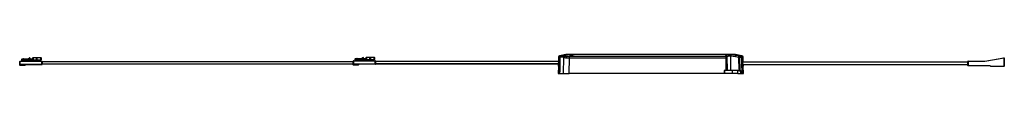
# Model space of a CAD drawing. Header units: millimetres. Extents: x -477 to 184, y 123 to 136.
import ezdxf

# ---------------------------------------------------------------- set-up
doc = ezdxf.new("R2010")
doc.units = ezdxf.units.MM

msp = doc.modelspace()

# ---------------------------------------------------------------- linework, layer by layer
at = {"color": 7, "linetype": 'Continuous', "lineweight": 25}
for p, q in [((-471.09, 133.07), (-475.26, 133.07)), ((-475.26, 131.97), (-475.26, 133.07)), ((-475.26, 132.87), (-473.76, 132.87)), ((-475.06, 133.27), (-471.23, 133.27)), ((-475.06, 133.27), (-475.06, 131.77)), ((-474.16, 132.67), (-475.06, 132.67)), ((-474.16, 132.47), (-475.06, 132.47)), ((-474.16, 131.77), (-474.16, 133.27)), ((-473.96, 132.27), (-474.08, 132.5)), ((-473.99, 132.59), (-473.76, 132.47)), ((-473.98, 132.77), (-473.81, 132.67)), ((-473.96, 133.07), (-473.96, 132.87)), ((-473.96, 132.27), (-473.96, 131.97)), ((-473.81, 132.67), (-465.36, 132.67)), ((-473.76, 133.07), (-473.76, 132.87)), ((-465.56, 132.47), (-473.76, 132.47)), ((-471.09, 133.07), (-471.23, 133.27)), ((-471.1, 133.32), (-470.29, 134)), ((-471.1, 133.32), (-471.09, 133.07)), ((-470.16, 133.84), (-471.09, 133.07)), ((-470.16, 133.84), (-470.29, 134)), ((-470.16, 133.84), (-469.96, 133.84)), ((-470.16, 133.07), (-470.16, 133.84)), ((-470.16, 133.07), (-469.96, 133.47)), ((-469.76, 133.27), (-470.16, 133.07)), ((-467.76, 133.07), (-470.16, 133.07)), ((-469.96, 133.84), (-469.96, 133.47)), ((-469.76, 133.27), (-468.16, 133.27)), ((-467.76, 133.07), (-468.16, 133.27)), ((-462.36, 133.87), (-467.96, 133.87)), ((-467.96, 133.47), (-467.96, 133.87)), ((-467.96, 133.47), (-467.76, 133.07)), ((-467.76, 134.07), (-462.56, 134.07)), ((-467.76, 134.07), (-467.76, 133.07)), ((-465.56, 132.47), (-465.56, 133.87)), ((-465.36, 132.47), (-465.36, 133.87)), ((-465.36, 132.47), (-465.16, 132.67)), ((-462.56, 132.47), (-465.36, 132.47)), ((-465.16, 134.07), (-465.16, 132.67)), ((-465.16, 132.67), (-462.36, 132.67)), ((-462.56, 132.47), (-462.56, 134.07)), ((-462.36, 133.87), (-462.36, 132.67)), ((-251.65, 132.21), (-251.65, 133.31)), ((-247.47, 133.31), (-251.65, 133.31)), ((-251.65, 133.11), (-250.15, 133.11)), ((-251.65, 132.21), (-250.35, 132.21)), ((-251.45, 133.51), (-247.62, 133.51)), ((-251.45, 132.01), (-251.45, 133.51)), ((-250.55, 132.91), (-251.45, 132.91)), ((-250.55, 132.71), (-251.45, 132.71)), ((-250.55, 133.51), (-250.55, 132.01)), ((-250.35, 132.51), (-250.46, 132.75)), ((-250.38, 132.83), (-250.15, 132.71)), ((-250.37, 133.01), (-250.2, 132.91)), ((-250.35, 133.31), (-250.35, 133.11)), ((-250.35, 132.51), (-250.35, 132.21)), ((-250.2, 132.91), (-241.75, 132.91)), ((-250.15, 133.31), (-250.15, 133.11)), ((-241.95, 132.71), (-250.15, 132.71)), ((-247.47, 133.31), (-247.62, 133.51)), ((-247.49, 133.56), (-246.67, 134.24)), ((-247.49, 133.56), (-247.47, 133.31)), ((-246.55, 134.09), (-247.47, 133.31)), ((-246.55, 134.09), (-246.67, 134.24)), ((-246.55, 133.31), (-246.55, 134.09)), ((-246.55, 134.09), (-246.35, 134.09)), ((-246.55, 133.31), (-246.35, 133.71)), ((-246.15, 133.51), (-246.55, 133.31)), ((-244.15, 133.31), (-246.55, 133.31)), ((-246.35, 134.09), (-246.35, 133.71)), ((-246.15, 133.51), (-244.55, 133.51)), ((-244.15, 133.31), (-244.55, 133.51)), ((-238.75, 134.11), (-244.35, 134.11)), ((-244.35, 133.71), (-244.35, 134.11)), ((-244.35, 133.71), (-244.15, 133.31)), ((-244.15, 134.31), (-238.95, 134.31)), ((-244.15, 134.31), (-244.15, 133.31)), ((-241.95, 132.71), (-241.95, 134.11)), ((-241.75, 132.71), (-241.75, 134.11)), ((-241.75, 132.71), (-241.55, 132.91)), ((-238.95, 132.71), (-241.75, 132.71)), ((-241.55, 134.31), (-241.55, 132.91)), ((-241.55, 132.91), (-238.75, 132.91)), ((-238.95, 132.71), (-238.95, 134.31)), ((-238.75, 134.11), (-238.75, 132.91)), ((-115.42, 134.41), (-115.46, 133.19)), ((-115.46, 133.19), (-115.46, 133.19)), ((-110.4, 136.22), (-114.65, 135.35)), ((-114.58, 130.77), (-114.44, 134.41)), ((-114.44, 134.36), (-114.58, 125.4)), ((-112.79, 134.35), (-114.44, 134.36)), ((-113.56, 135.33), (-113.64, 135.32)), ((-112.02, 135.31), (-113.64, 135.32)), ((-113.56, 135.33), (-109.17, 136.2)), ((-109.27, 136.2), (-113.56, 135.33)), ((-111.83, 134.18), (-112.79, 134.35)), ((-111.33, 135.5), (-112.02, 135.31)), ((-112.02, 135.31), (-110.97, 135.15)), ((-111.97, 123.4), (-111.83, 134.18)), ((-108.79, 136.2), (-111.38, 135.5)), ((-111.38, 135.5), (-111.33, 135.5)), ((-109.66, 134.93), (-107.55, 135.55)), ((-105.15, 136.22), (-109.32, 136.22)), ((-108.79, 136.2), (-109.17, 136.2)), ((-108.18, 123.4), (-108.05, 133.88)), ((-3.26, 134.84), (-108.05, 134.84)), ((-108.05, 133.88), (-3.26, 133.88)), ((-107.55, 135.55), (-107.39, 135.55)), ((-107.39, 135.55), (-104.97, 136.2)), ((-2.08, 136.2), (-104.97, 136.2)), ((-3.27, 135.6), (-3.26, 134.84)), ((-3.26, 133.88), (-3.11, 125.4)), ((-2.29, 134.82), (-2.26, 134.71)), ((-2.11, 125.4), (-2.27, 134.64)), ((-2.08, 136.2), (-1.88, 136.15)), ((-0.13, 136.2), (-2.08, 136.2)), ((-1.88, 136.15), (-1.37, 136.2)), ((-1.29, 135.18), (-0.54, 135.25)), ((-0.54, 135.25), (0.12, 135.21)), ((0.21, 136.18), (-0.13, 136.2)), ((0.12, 125.4), (0.12, 135.21)), ((0.12, 135.21), (3.37, 134.75)), ((0.21, 136.18), (3.56, 135.71)), ((2.31, 136.2), (0.74, 136.2)), ((3.56, 135.71), (1.74, 136.2)), ((2.12, 136.2), (1.74, 136.2)), ((6.51, 135.33), (2.12, 136.2)), ((2.22, 136.2), (6.51, 135.33)), ((3.37, 134.75), (5.37, 134.35)), ((7.64, 135.33), (3.38, 136.2)), ((3.56, 135.71), (5.56, 135.31)), ((5.37, 134.35), (5.49, 125.4)), ((5.56, 135.31), (6.59, 135.32)), ((6.34, 134.35), (7.39, 134.36)), ((6.46, 125.4), (6.34, 134.35)), ((6.59, 135.32), (6.51, 135.33)), ((6.55, 135.35), (6.61, 135.34)), ((7.39, 134.36), (7.53, 125.4)), ((7.42, 134.39), (7.56, 130.75)), ((8.45, 133.17), (8.41, 134.39)), ((8.44, 133.17), (8.45, 133.17)), ((170.62, 131.69), (183.38, 133.85)), ((183.42, 133.66), (170.63, 131.49)), ((183.42, 133.66), (183.38, 133.85)), ((183.42, 128.19), (183.42, 133.66)), ((183.62, 133.66), (183.42, 133.66)), ((183.62, 133.66), (183.62, 128.39)), ((-461.76, 131.57), (-476.76, 131.57)), ((-476.76, 129.07), (-476.76, 131.57)), ((-476.76, 129.57), (-461.76, 129.57)), ((-473.06, 129.17), (-476.76, 129.17)), ((-476.76, 129.07), (-473.06, 129.07)), ((-476.56, 131.77), (-476.56, 128.87)), ((-476.56, 131.77), (-461.96, 131.77)), ((-461.96, 129.37), (-476.56, 129.37)), ((-473.26, 128.87), (-476.56, 128.87)), ((-475.26, 131.97), (-473.96, 131.97)), ((-473.26, 129.37), (-473.26, 128.87)), ((-473.06, 129.17), (-473.06, 129.07)), ((-461.96, 129.37), (-461.96, 131.77)), ((-461.76, 131.57), (-461.76, 129.57)), ((-253.15, 131.32), (-461.76, 131.32)), ((-461.76, 129.82), (-253.15, 129.82)), ((-253.15, 129.31), (-253.15, 131.81)), ((-238.15, 131.81), (-253.15, 131.81)), ((-253.15, 129.81), (-238.15, 129.81)), ((-249.45, 129.41), (-253.15, 129.41)), ((-253.15, 129.31), (-249.45, 129.31)), ((-252.95, 132.01), (-252.95, 129.11)), ((-252.95, 132.01), (-238.35, 132.01)), ((-238.35, 129.61), (-252.95, 129.61)), ((-249.65, 129.11), (-252.95, 129.11)), ((-249.65, 129.61), (-249.65, 129.11)), ((-249.45, 129.41), (-249.45, 129.31)), ((-238.35, 129.61), (-238.35, 132.01)), ((-238.15, 131.81), (-238.15, 129.81)), ((-115.44, 131.57), (-238.15, 131.57)), ((-238.15, 130.07), (-115.34, 130.07)), ((-238.15, 129.82), (-115.23, 129.82)), ((-133.66, 130.07), (-133.66, 129.82)), ((-120.85, 130.07), (-120.85, 129.82)), ((-115.49, 128.27), (-115.66, 123.4)), ((-115.48, 128.27), (-115.48, 128.27)), ((-115.46, 130.77), (-114.58, 130.77)), ((-115.31, 130.7), (-115.32, 130.7)), ((-115.31, 130.7), (-114.42, 130.7)), ((-115.31, 130.7), (-114.56, 130.7)), ((7.42, 130.7), (7.67, 123.4)), ((8.33, 130.7), (7.42, 130.7)), ((7.43, 130.75), (7.56, 130.75)), ((7.56, 130.75), (8.44, 130.75)), ((8.39, 129.39), (159.12, 129.39)), ((159.12, 130.99), (8.44, 130.99)), ((8.67, 123.4), (8.5, 128.27)), ((8.5, 128.27), (8.5, 128.27)), ((170.63, 131.49), (159.12, 131.49)), ((159.12, 128.89), (159.12, 131.49)), ((159.12, 128.89), (173.92, 128.89)), ((159.32, 131.69), (159.32, 128.69)), ((159.32, 131.69), (170.62, 131.69)), ((174.12, 128.69), (159.32, 128.69)), ((170.63, 131.49), (170.62, 131.69)), ((173.92, 128.89), (174.62, 128.19)), ((174.42, 128.39), (183.62, 128.39)), ((183.42, 128.19), (174.62, 128.19)), ((-115.66, 123.4), (-114.68, 123.4)), ((-114.58, 125.4), (-114.61, 123.4)), ((4.93, 123.4), (-108.18, 123.4)), ((4.93, 125.4), (-4.18, 125.4)), ((-4.18, 125.4), (-4.18, 123.4)), ((-3.97, 125.4), (-3.97, 123.4)), ((1.14, 125.4), (1.14, 123.4)), ((4.93, 123.4), (4.93, 125.4)), ((6.78, 125.4), (6.46, 125.4)), ((6.82, 123.4), (6.78, 125.4)), ((6.8, 125.4), (6.8, 123.4)), ((6.8, 123.4), (7.67, 123.4)), ((7.53, 125.4), (7.56, 123.4)), ((7.67, 123.4), (8.67, 123.4))]:
    msp.add_line(p, q, dxfattribs=at)
at = {"color": 7, "linetype": 'Continuous', "lineweight": 25, "flags": 128}
for points in [[(-475.06, 132.47), (-475.1, 132.48), (-475.13, 132.5), (-475.17, 132.54), (-475.2, 132.59), (-475.22, 132.65), (-475.24, 132.72), (-475.25, 132.79), (-475.26, 132.87)], [(-474.16, 133.27), (-474.09, 133.27), (-474.02, 133.26), (-473.96, 133.24), (-473.9, 133.22), (-473.85, 133.2), (-473.81, 133.17), (-473.78, 133.14), (-473.76, 133.1), (-473.76, 133.07)], [(-474.08, 132.69), (-474.09, 132.68), (-474.09, 132.66), (-474.1, 132.65), (-474.1, 132.62), (-474.1, 132.6), (-474.09, 132.57), (-474.09, 132.54), (-474.08, 132.5)], [(-465.56, 133.87), (-465.55, 133.9), (-465.53, 133.94), (-465.5, 133.97), (-465.46, 134), (-465.41, 134.02), (-465.36, 134.04), (-465.29, 134.06), (-465.23, 134.07), (-465.16, 134.07)], [(-251.45, 132.71), (-251.48, 132.72), (-251.52, 132.75), (-251.56, 132.78), (-251.59, 132.83), (-251.61, 132.89), (-251.63, 132.96), (-251.64, 133.04), (-251.65, 133.11)], [(-250.55, 133.51), (-250.48, 133.51), (-250.41, 133.5), (-250.35, 133.49), (-250.29, 133.47), (-250.24, 133.44), (-250.2, 133.41), (-250.17, 133.38), (-250.15, 133.35), (-250.15, 133.31)], [(-250.46, 132.93), (-250.47, 132.92), (-250.48, 132.91), (-250.49, 132.89), (-250.49, 132.87), (-250.49, 132.84), (-250.48, 132.81), (-250.47, 132.78), (-250.46, 132.75)], [(-241.95, 134.11), (-241.94, 134.15), (-241.92, 134.18), (-241.89, 134.21), (-241.85, 134.24), (-241.8, 134.27), (-241.75, 134.29), (-241.68, 134.3), (-241.62, 134.31), (-241.55, 134.31)], [(-114.68, 123.4), (-114.59, 125.76), (-114.5, 128.23), (-114.42, 130.7)]]:
    msp.add_lwpolyline(points, dxfattribs=at)
at = {"color": 7, "linetype": 'Continuous', "lineweight": 25}
for centre, radius, start, end in [((-475.06, 133.07), 0.2, 90, 180), ((-475.06, 132.87), 0.2, 180, 270), ((-474.16, 133.07), 0.2, 0, 90), ((-474.16, 132.87), 0.2, 270, 0), ((-474.16, 132.59), 0.123, 272.00672, 314.57712), ((-474.16, 132.53), 0.173, 17.43223, 61.46804), ((-473.58, 132.09), 0.643, 129.80527, 140.19473), ((-473.76, 132.27), 0.2, 90, 180), ((-474.16, 132.87), 0.4, 330, 0), ((-471.23, 133.47), 0.2, 270, 309.80557), ((-470.16, 133.84), 0.2, 0, 129.80557), ((-469.76, 133.47), 0.2, 180, 270), ((-468.16, 133.47), 0.2, 270, 0), ((-467.76, 133.87), 0.2, 90, 180), ((-465.16, 133.87), 0.2, 90, 180), ((-462.56, 133.87), 0.2, 360, 90), ((-462.56, 132.67), 0.2, 270, 0), ((-251.85, 132.21), 0.2, 270, 360), ((-251.45, 133.31), 0.2, 90, 180), ((-251.45, 133.11), 0.2, 180, 270), ((-250.55, 133.31), 0.2, 360, 90), ((-250.55, 133.11), 0.2, 270, 360), ((-250.55, 132.84), 0.123, 272.00672, 314.57712), ((-250.55, 132.78), 0.173, 17.43223, 61.46804), ((-249.97, 132.34), 0.643, 129.80527, 140.19473), ((-250.15, 132.51), 0.2, 90, 180), ((-250.15, 132.21), 0.2, 180, 270), ((-250.55, 133.11), 0.4, 330, 0), ((-247.62, 133.71), 0.2, 270, 309.80557), ((-246.55, 134.09), 0.2, 0, 129.80557), ((-246.15, 133.71), 0.2, 180, 270), ((-244.55, 133.71), 0.2, 270, 0), ((-244.15, 134.11), 0.2, 90, 180), ((-241.55, 134.11), 0.2, 90, 180), ((-238.95, 134.11), 0.2, 0, 90), ((-238.95, 132.91), 0.2, 270, 0), ((-114.42, 134.37), 1, 90.00505, 176.95781), ((7.41, 134.36), 1, 3.46589, 82.9107), ((183.42, 133.66), 0.2, 0, 99.6052), ((-476.56, 131.57), 0.2, 90, 180), ((-476.56, 129.57), 0.2, 180, 270), ((-476.56, 129.07), 0.2, 180, 270), ((-475.46, 131.97), 0.2, 270, 360), ((-473.76, 131.97), 0.2, 180, 270), ((-473.26, 129.07), 0.2, 270, 0), ((-472.86, 129.17), 0.2, 90, 180), ((-461.96, 131.57), 0.2, 360, 90), ((-461.96, 129.57), 0.2, 270, 360), ((-252.95, 131.81), 0.2, 90, 180), ((-252.95, 129.81), 0.2, 180, 270), ((-252.95, 129.31), 0.2, 180, 270), ((-249.65, 129.31), 0.2, 270, 0), ((-249.25, 129.41), 0.2, 90, 180), ((-238.35, 131.81), 0.2, 0, 90), ((-238.35, 129.81), 0.2, 270, 0), ((-128.81, 130.55), 0.721, 221.22645, 269.71523), ((-125.7, 130.55), 0.721, 221.22645, 269.71523), ((159.32, 131.49), 0.2, 90, 180), ((159.32, 128.89), 0.2, 180, 270), ((183.42, 128.39), 0.2, 270, 360)]:
    msp.add_arc(centre, radius, start, end, dxfattribs=at)
for points, knots in [([(-473.81, 132.67), (-473.83, 132.65), (-473.89, 132.61), (-473.96, 132.6), (-473.99, 132.59)], [0, 0, 0, 0, 0.426503, 1, 1, 1, 1]), ([(-465.36, 132.47), (-465.36, 132.47), (-465.37, 132.47), (-465.4, 132.47), (-465.46, 132.47), (-465.52, 132.47), (-465.56, 132.47), (-465.56, 132.47)], [0, 0, 0, 0, 0.247491, 0.415043, 0.587154, 0.993109, 1, 1, 1, 1]), ([(-250.2, 132.91), (-250.22, 132.9), (-250.28, 132.86), (-250.34, 132.84), (-250.38, 132.83)], [0, 0, 0, 0, 0.426503, 1, 1, 1, 1]), ([(-241.75, 132.71), (-241.75, 132.71), (-241.76, 132.71), (-241.79, 132.71), (-241.85, 132.71), (-241.9, 132.71), (-241.94, 132.71), (-241.95, 132.71)], [0, 0, 0, 0, 0.247491, 0.415043, 0.587154, 0.993109, 1, 1, 1, 1]), ([(-115.46, 133.19), (-115.45, 133.18), (-115.45, 133.17), (-115.44, 133.06), (-115.44, 132.89), (-115.43, 132.66), (-115.43, 132.38), (-115.43, 132.05), (-115.43, 131.68), (-115.44, 131.33), (-115.45, 131.02), (-115.45, 130.85), (-115.46, 130.77)], [0, 0, 0, 0, 0.1066792, 0.2164518, 0.323131, 0.432905, 0.5395636, 0.6493194, 0.7559042, 0.8655833, 0.9324221, 1, 1, 1, 1]), ([(-114.44, 134.41), (-114.83, 134.41), (-115.41, 134.41), (-115.33, 134.41), (-115.31, 134.41)], [0, 0, 0, 0, 0.667192, 1, 1, 1, 1]), ([(-113.62, 135.35), (-114.02, 135.35), (-114.61, 135.35), (-114.54, 135.35), (-114.51, 135.35)], [0, 0, 0, 0, 0.66719, 1, 1, 1, 1]), ([(-113.64, 135.32), (-113.75, 135.28), (-113.97, 135.22), (-114.23, 134.99), (-114.41, 134.69), (-114.43, 134.47), (-114.44, 134.36)], [0, 0, 0, 0, 0.251791, 0.503111, 0.752356, 1, 1, 1, 1]), ([(-114.37, 134.7), (-114.37, 134.71), (-114.35, 134.83), (-114.2, 135.03), (-113.95, 135.25), (-113.73, 135.32), (-113.62, 135.35)], [0, 0, 0, 0, 0.032615, 0.353386, 0.67701, 1, 1, 1, 1]), ([(-112.79, 134.35), (-112.78, 134.46), (-112.75, 134.68), (-112.58, 134.98), (-112.33, 135.21), (-112.12, 135.28), (-112.02, 135.31)], [0, 0, 0, 0, 0.24275, 0.500038, 0.757305, 1, 1, 1, 1]), ([(-111.83, 134.18), (-111.82, 134.3), (-111.78, 134.53), (-111.58, 134.84), (-111.3, 135.07), (-111.08, 135.13), (-110.97, 135.15)], [0, 0, 0, 0, 0.241845, 0.499997, 0.758151, 1, 1, 1, 1]), ([(-111.83, 134.18), (-111.66, 134.15), (-111.3, 134.08), (-110.58, 134.01), (-110.19, 133.97)], [0, 0, 0, 0, 0.467892, 1, 1, 1, 1]), ([(-110.97, 135.15), (-110.82, 135.12), (-110.52, 135.05), (-109.94, 134.97), (-109.66, 134.93)], [0, 0, 0, 0, 0.495494, 1, 1, 1, 1]), ([(-109.32, 136.22), (-109.46, 136.22), (-109.72, 136.22), (-110.02, 136.22), (-110.23, 136.22), (-110.38, 136.22), (-110.38, 136.22), (-110.38, 136.22)], [0, 0, 0, 0, 0.198733, 0.397735, 0.597574, 0.797702, 1, 1, 1, 1]), ([(-110.19, 133.97), (-110.17, 134.09), (-110.14, 134.32), (-110.01, 134.62), (-109.84, 134.85), (-109.72, 134.91), (-109.66, 134.93)], [0, 0, 0, 0, 0.243887, 0.502093, 0.759154, 1, 1, 1, 1]), ([(-110.19, 133.97), (-109.85, 133.95), (-109.19, 133.9), (-108.42, 133.88), (-108.05, 133.88), (-108.05, 133.88)], [0, 0, 0, 0, 0.505647, 0.999994, 1, 1, 1, 1]), ([(-108.05, 134.84), (-108.33, 134.85), (-108.9, 134.85), (-109.4, 134.91), (-109.66, 134.93)], [0, 0, 0, 0, 0.498498, 1, 1, 1, 1]), ([(-104.97, 136.2), (-105.44, 136.2), (-106.33, 136.2), (-107.52, 136.2), (-108.39, 136.2), (-108.65, 136.2), (-108.79, 136.2)], [0, 0, 0, 0, 0.259493, 0.489895, 0.727878, 1, 1, 1, 1]), ([(-1.88, 136.15), (-2.08, 136.11), (-2.49, 136.04), (-2.92, 135.91), (-3.22, 135.76), (-3.25, 135.65), (-3.27, 135.6)], [0, 0, 0, 0, 0.243941, 0.494274, 0.74545, 1, 1, 1, 1]), ([(-3.27, 135.6), (-3.19, 135.59), (-3.04, 135.58), (-2.82, 135.5), (-2.64, 135.39), (-2.46, 135.21), (-2.31, 134.96), (-2.28, 134.74), (-2.27, 134.64)], [0, 0, 0, 0, 0.1540652, 0.2998929, 0.4374772, 0.5668125, 0.7997577, 1, 1, 1, 1]), ([(-2.27, 134.64), (-2.26, 134.7), (-2.23, 134.8), (-2.01, 134.95), (-1.72, 135.08), (-1.43, 135.15), (-1.29, 135.18)], [0, 0, 0, 0, 0.293306, 0.501187, 0.763434, 1, 1, 1, 1]), ([(-1.88, 136.15), (-1.81, 136.12), (-1.67, 136.06), (-1.49, 135.83), (-1.35, 135.53), (-1.31, 135.29), (-1.29, 135.18)], [0, 0, 0, 0, 0.242238, 0.5, 0.757762, 1, 1, 1, 1]), ([(-0.54, 135.25), (-0.54, 135.35), (-0.55, 135.57), (-0.59, 135.86), (-0.66, 136.09), (-0.71, 136.16), (-0.74, 136.2)], [0, 0, 0, 0, 0.240212, 0.495726, 0.753551, 1, 1, 1, 1]), ([(1.74, 136.2), (1.61, 136.2), (1.36, 136.2), (0.65, 136.2), (0.07, 136.2), (-0.13, 136.2)], [0, 0, 0, 0, 0.3943581, 0.7926746, 1, 1, 1, 1]), ([(3.36, 136.2), (3.37, 136.2), (3.39, 136.2), (3.32, 136.2), (3.22, 136.2), (3.07, 136.2), (2.86, 136.2), (2.62, 136.2), (2.41, 136.2), (2.31, 136.2)], [0, 0, 0, 0, 0.096087, 0.245421, 0.395001, 0.545945, 0.697012, 0.848447, 1, 1, 1, 1]), ([(5.56, 135.31), (5.63, 135.29), (5.76, 135.26), (5.98, 135.13), (6.18, 134.92), (6.31, 134.63), (6.33, 134.44), (6.34, 134.35)], [0, 0, 0, 0, 0.156985, 0.304921, 0.572526, 0.804263, 1, 1, 1, 1]), ([(6.59, 135.32), (6.7, 135.28), (6.91, 135.22), (7.18, 134.99), (7.36, 134.69), (7.38, 134.47), (7.39, 134.36)], [0, 0, 0, 0, 0.251214, 0.503635, 0.753675, 1, 1, 1, 1]), ([(6.61, 135.34), (6.72, 135.3), (6.94, 135.23), (7.2, 135), (7.38, 134.71), (7.41, 134.49), (7.42, 134.39)], [0, 0, 0, 0, 0.257467, 0.515021, 0.770178, 1, 1, 1, 1]), ([(7.5, 135.34), (7.52, 135.34), (7.6, 135.34), (7, 135.34), (6.61, 135.34)], [0, 0, 0, 0, 0.333855, 1, 1, 1, 1]), ([(8.3, 134.39), (8.32, 134.39), (8.39, 134.39), (7.81, 134.39), (7.42, 134.39)], [0, 0, 0, 0, 0.333858, 1, 1, 1, 1]), ([(8.44, 130.75), (8.44, 130.89), (8.43, 131.16), (8.42, 131.56), (8.42, 131.94), (8.42, 132.28), (8.42, 132.58), (8.42, 132.82), (8.43, 133.01), (8.43, 133.11), (8.44, 133.16), (8.44, 133.17), (8.44, 133.17)], [0, 0, 0, 0, 0.106554, 0.216197, 0.322752, 0.432397, 0.538937, 0.648563, 0.755178, 0.864881, 0.932066, 1, 1, 1, 1]), ([(-115.48, 128.27), (-115.48, 128.31), (-115.46, 128.38), (-115.41, 128.94), (-115.36, 129.74), (-115.33, 130.38), (-115.32, 130.7)], [0, 0, 0, 0, 0.249994, 0.499997, 0.750003, 1, 1, 1, 1]), ([(-115.36, 129.82), (-115.36, 129.81), (-115.37, 129.47), (-115.41, 128.95), (-115.46, 128.38), (-115.48, 128.31), (-115.48, 128.27)], [0, 0, 0, 0, 0.0197809, 0.3465253, 0.6732699, 1, 1, 1, 1]), ([(8.5, 128.27), (8.49, 128.31), (8.47, 128.38), (8.42, 128.94), (8.37, 129.74), (8.34, 130.38), (8.33, 130.7)], [0, 0, 0, 0, 0.249989, 0.499998, 0.750012, 1, 1, 1, 1]), ([(8.4, 129.39), (8.41, 129.25), (8.43, 128.83), (8.48, 128.38), (8.49, 128.31), (8.5, 128.27)], [0, 0, 0, 0, 0.2082978, 0.6041718, 1, 1, 1, 1]), ([(-114.61, 123.4), (-114.29, 123.4), (-113.61, 123.4), (-112.52, 123.4), (-111.97, 123.4)], [0, 0, 0, 0, 0.488205, 1, 1, 1, 1]), ([(-111.97, 123.4), (-111.79, 123.4), (-111.45, 123.4), (-110.54, 123.4), (-109.43, 123.4), (-108.6, 123.4), (-108.18, 123.4)], [0, 0, 0, 0, 0.2541782, 0.5, 0.7458048, 1, 1, 1, 1]), ([(-2.11, 125.4), (-2.11, 125.4), (-2.12, 125.4), (-2.2, 125.4), (-2.39, 125.4), (-2.64, 125.4), (-2.89, 125.4), (-3.04, 125.4), (-3.11, 125.4)], [0, 0, 0, 0, 0.1410805, 0.2718494, 0.4999959, 0.7281424, 0.858731, 1, 1, 1, 1]), ([(4.93, 125.4), (5.11, 125.4), (5.47, 125.4), (6.12, 125.4), (6.53, 125.4), (6.8, 125.4)], [0, 0, 0, 0, 0.256204, 0.51241, 1, 1, 1, 1]), ([(4.93, 123.4), (5.11, 123.4), (5.47, 123.4), (6.12, 123.4), (6.53, 123.4), (6.8, 123.4)], [0, 0, 0, 0, 0.256204, 0.51241, 1, 1, 1, 1]), ([(5.49, 125.4), (5.6, 125.4), (5.82, 125.4), (6.12, 125.4), (6.35, 125.4), (6.42, 125.4), (6.46, 125.4)], [0, 0, 0, 0, 0.25216, 0.502872, 0.752148, 1, 1, 1, 1])]:
    msp.add_open_spline(points, degree=3, knots=knots, dxfattribs=at)
for points in [[(-108.05, 133.88), (-108.05, 133.99), (-108.05, 134.22), (-108.05, 134.51), (-108.05, 134.74), (-108.05, 134.81), (-108.05, 134.84)], [(-3.26, 134.84), (-3.26, 134.81), (-3.26, 134.74), (-3.26, 134.51), (-3.26, 134.22), (-3.26, 133.99), (-3.26, 133.88)], [(-2.26, 133.88), (-2.28, 134.01), (-2.31, 134.26), (-2.54, 134.58), (-2.87, 134.8), (-3.13, 134.83), (-3.26, 134.84)], [(-2.26, 133.88), (-2.27, 133.88), (-2.3, 133.88), (-2.54, 133.89), (-2.87, 133.88), (-3.13, 133.88), (-3.26, 133.88)], [(0.21, 136.18), (0.21, 136.15), (0.2, 136.09), (0.18, 135.86), (0.15, 135.56), (0.13, 135.32), (0.12, 135.21)], [(3.37, 134.75), (3.39, 134.87), (3.44, 135.11), (3.5, 135.42), (3.55, 135.65), (3.56, 135.69), (3.56, 135.71)], [(5.37, 134.35), (5.39, 134.47), (5.44, 134.72), (5.5, 135.03), (5.55, 135.25), (5.56, 135.29), (5.56, 135.31)], [(5.37, 134.35), (5.48, 134.35), (5.7, 134.35), (5.99, 134.35), (6.23, 134.35), (6.3, 134.35), (6.34, 134.35)]]:
    msp.add_open_spline(points, degree=3, dxfattribs=at)

doc.saveas('drawing.dxf')
